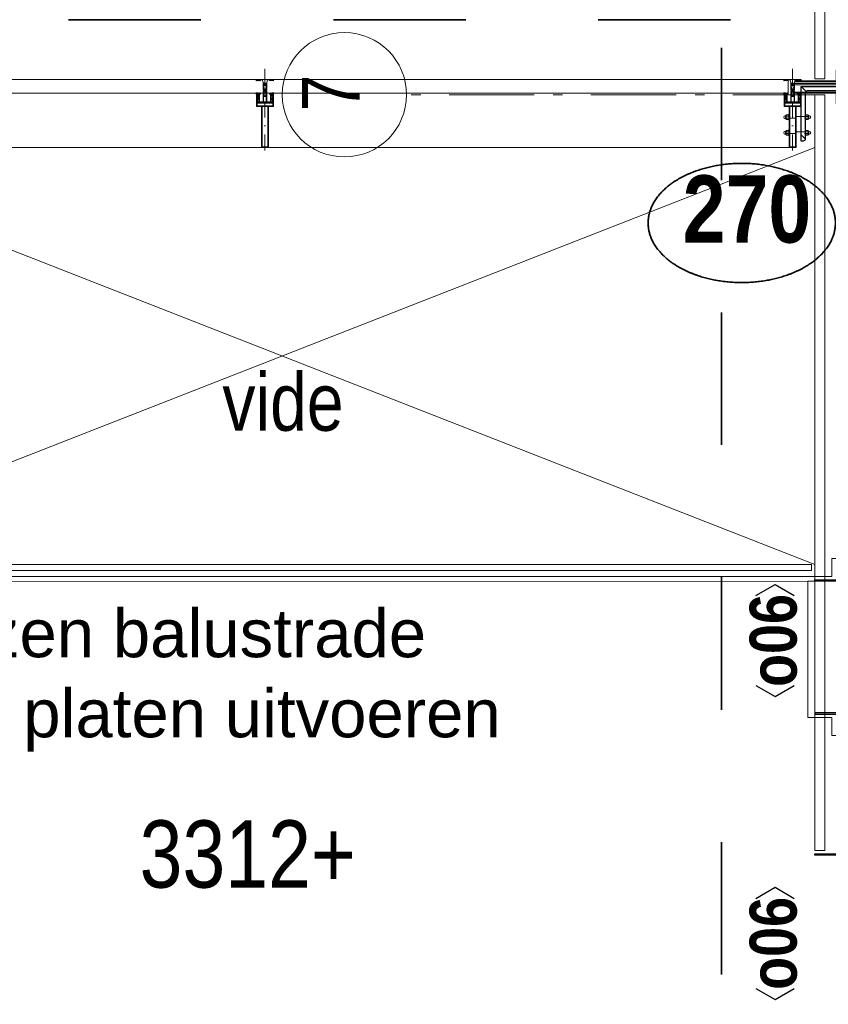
# Model space of a CAD drawing. Header units: millimetres. Extents: x 293454 to 524618, y 211738 to 307297.
# Tile 131 of 152: x 496732 to 499108, y 260621 to 263514. Entities that reach past the tile are written whole.
import ezdxf
from ezdxf.enums import TextEntityAlignment as Align

# ---------------------------------------------------------------- set-up
doc = ezdxf.new("R2010")
doc.units = ezdxf.units.MM
doc.header["$LTSCALE"] = 400
for name, pattern in [('STYLE_06', [1.041641, 0.625, -0.208282, 0.069427, -0.138931]), ('STYLE_15', [0.240945, 0.11811, -0.059055, 0.004724, -0.059055]), ('STYLE_16', [0.177165, 0.11811, -0.059055]), ('STYLE_21', [0.138889, 0.069444, -0.069444]), ('STYLE_22', [1.944444, 0.972222, -0.972222])]:
    doc.linetypes.add(name, pattern=pattern)
for name, color, linetype, lineweight in [('Binnenkozijnen', 140, 'Continuous', 15), ('Buitenkozijnen', 140, 'Continuous', 15), ('Detailaanduiding', 5, 'Continuous', 70), ('Fragmentaanduiding', 1, 'STYLE_22', 35), ('Kozijnmerken', 43, 'Continuous', 9), ('mat-glas-hor', 5, 'Continuous', 15), ('mat-kalkzandsteen', 5, 'Continuous', 25), ('mat-multiplex-hor', 140, 'Continuous', 15), ('mat-naaldhout', 140, 'Continuous', 15), ('mat-staal', 5, 'Continuous', 25), ('None', 7, 'Continuous', 9), ('Tekst', 140, 'Continuous', 15)]:
    doc.layers.add(name, color=color, linetype=linetype, lineweight=lineweight)
doc.styles.add('Arial', font='arial.ttf', dxfattribs={"height": 211.666667})
doc.styles.add('Arial Narrow', font='ARIALN.TTF', dxfattribs={"height": 222.25})
doc.styles.add('Arial Narrow (bold)', font='ARIALNB.TTF', dxfattribs={"height": 172.861111})
doc.styles.get("Standard").update_dxf_attribs({"font": 'arial.ttf'})

# ---------------------------------------------------------------- blocks, each defined once
blk = doc.blocks.new('Kozijnmerk 50')
at = {"layer": 'Kozijnmerken', "color": 92, "linetype": 'Continuous', "lineweight": 25}
for points in [[(-132.2, 50.6), (-164.8, -5.8), (-132.2, -62.1)], [(132.2, 50.6), (164.8, -5.8), (132.2, -62.1)]]:
    blk.add_lwpolyline(points, dxfattribs=at)
at = {"layer": 'None', "color": 43, "style": 'Arial Narrow (bold)'}
blk.add_attdef('merk', text='', height=138.3, dxfattribs=at).set_placement((0, 0), align=Align.MIDDLE_CENTER)
blk = doc.blocks.new('*U1167')
at = {"layer": 'Buitenkozijnen', "color": 92, "linetype": 'Continuous', "lineweight": 25}
for p, q in [((37691.1, 6900), (37441.1, 6880)), ((37691.1, 6355), (37441.1, 6375))]:
    blk.add_line(p, q, dxfattribs=at)
at = {"layer": 'Buitenkozijnen', "color": 43, "linetype": 'Continuous', "lineweight": 9}
blk.add_lwpolyline([(37291.1, 6367.5), (37291.1, 6420), (37241.1, 6420), (37241.1, 6835), (37291.1, 6835), (37291.1, 6887.5), (37441.1, 6887.5), (37441.1, 6880), (37691.1, 6900), (37691.1, 6355), (37441.1, 6375), (37441.1, 6367.5)], close=True, dxfattribs=at)
at = {"layer": 'None', "color": 8, "linetype": 'Continuous', "lineweight": 5}
blk.add_line((37431.1, 6815.8), (37431.1, 6439.3), dxfattribs=at)
at = {"layer": 'None', "color": 92, "linetype": 'Continuous', "lineweight": 25}
for points in [[(37421.1, 6886.8), (37421.1, 6847.8), (37399.4, 6847.8), (37399.4, 6866.8), (37356.1, 6866.8), (37356.1, 6821), (37241.1, 6821), (37241.1, 6825), (37347.1, 6825), (37347.1, 6886.8), (37366.1, 6886.8), (37366.1, 6886.8)], [(37421.1, 6368.3), (37421.1, 6407.3), (37399.4, 6407.3), (37399.4, 6388.3), (37356.1, 6388.3), (37356.1, 6434), (37241.1, 6434), (37241.1, 6430), (37347.1, 6430), (37347.1, 6368.3), (37366.1, 6368.3), (37366.1, 6368.3)]]:
    blk.add_lwpolyline(points, close=True, dxfattribs=at)
for points in [[(37421.1, 6865.8), (37431.1, 6865.8), (37431.1, 6815.8), (37371.1, 6815.8), (37371.1, 6840.9), (37389.2, 6840.9), (37389.2, 6847.8), (37416.4, 6847.8)], [(37421.1, 6389.3), (37431.1, 6389.3), (37431.1, 6439.3), (37371.1, 6439.3), (37371.1, 6414.1), (37389.2, 6414.1), (37389.2, 6407.3), (37416.4, 6407.3)]]:
    blk.add_lwpolyline(points, dxfattribs=at)
at = {"layer": 'None', "color": 140, "linetype": 'Continuous', "lineweight": 15}
blk.add_lwpolyline([(37406.9, 6827.5), (37406.9, 6427.5), (37380.5, 6427.5), (37380.5, 6827.5)], close=True, dxfattribs=at)
blk = doc.blocks.new('*U1168')
at = {"layer": 'Binnenkozijnen', "color": 92, "linetype": 'Continuous', "lineweight": 25}
for points in [[(37434.6, 5972.1), (37435.1, 5972.1), (37435.1, 6037), (37431.4, 6037), (37431.4, 6022.1), (37382.6, 6022.1), (37382.6, 6012.1), (37375.1, 6012.1), (37375.1, 5952.1), (37378.6, 5952.1), (37378.6, 5972.1), (37392.6, 5972.1)], [(37434.6, 5078), (37435.1, 5078), (37435.1, 5013), (37431.4, 5013), (37431.4, 5028), (37382.6, 5028), (37382.6, 5038), (37375.1, 5038), (37375.1, 5098), (37378.6, 5098), (37378.6, 5078), (37392.6, 5078)]]:
    blk.add_lwpolyline(points, dxfattribs=at)
for points in [[(37392.6, 5972.1), (37434.6, 5972.1), (37434.6, 5952.1), (37392.6, 5952.1)], [(37392.6, 5098), (37434.6, 5098), (37434.6, 5078), (37392.6, 5078)]]:
    blk.add_lwpolyline(points, close=True, dxfattribs=at)
at = {"layer": 'None', "color": 8, "linetype": 'Continuous', "lineweight": 5}
blk.add_line((37434.6, 5952.1), (37434.6, 5098), dxfattribs=at)
at = {"layer": 'None', "color": 43, "linetype": 'Continuous', "lineweight": 9}
blk.add_line((37434.6, 5010.6), (38493.8, 5015.9), dxfattribs=at)
at = {"layer": 'None', "color": 92, "linetype": 'Continuous', "lineweight": 25}
for points in [[(37435.1, 6081.1), (37435.1, 6041.1), (37427.6, 6042.1), (37427.6, 6032.1), (37378.6, 6032.1), (37378.6, 6016.1), (37241.1, 6016.1), (37241.1, 6020.1), (37371.1, 6020.1), (37371.1, 6066.1), (37371.1, 6066.1), (37371.1, 6082.1)], [(37435.1, 4969), (37435.1, 5009), (37427.6, 5008), (37427.6, 5018), (37378.6, 5018), (37378.6, 5034), (37241.1, 5034), (37241.1, 5030), (37371.1, 5030), (37371.1, 4984), (37371.1, 4984), (37371.1, 4968)]]:
    blk.add_lwpolyline(points, close=True, dxfattribs=at)
at = {"layer": 'None', "color": 140, "linetype": 'Continuous', "lineweight": 15}
blk.add_lwpolyline([(37388.1, 5094.7), (37388.1, 5952.9), (37375.1, 5952.9), (37375.1, 6012.1), (37367.1, 6012.1), (37367.1, 5038), (37375.1, 5038), (37375.1, 5094.7)], close=True, dxfattribs=at)
at = {"layer": 'None', "color": 43, "linetype": 'Continuous', "lineweight": 9}
blk.add_arc((37446.1, 4989), 1048.1, 1.4703, 90, dxfattribs=at)
blk = doc.blocks.new('*U1169')
at = {"layer": 'mat-naaldhout', "color": 92, "lineweight": 25}
blk.add_line((37691.1, 6095), (37441.1, 6075), dxfattribs=at)
at = {"layer": 'Binnenkozijnen', "color": 7}
blk.add_blockref('*U1167', (0, 0), dxfattribs=at)
at = {"layer": 'None', "color": 7}
blk.add_blockref('*U1168', (0, 0), dxfattribs=at)
blk = doc.blocks.new('*U1221')
at = {"layer": 'mat-glas-hor', "lineweight": 15}
blk.add_lwpolyline([(34121.1, 6870), (37231.1, 6870), (37231.1, 6852), (34121.1, 6852)], close=True, dxfattribs=at)
at = {"layer": 'None', "color": 43, "linetype": 'Continuous', "lineweight": 9}
blk.add_line((34111.1, 6835), (37241.1, 6835), dxfattribs=at)
at = {"layer": 'None', "color": 8, "linetype": 'Continuous', "lineweight": 5}
blk.add_line((34111.1, 6820), (37241.1, 6821), dxfattribs=at)
blk = doc.blocks.new('*U172')
at = {"layer": 'None', "color": 8, "lineweight": 5, "flags": 128}
for points in [[(-5, -154.3), (-5, -154.3, 0.414214), (-5.5, -154.8), (-5.5, -172.5), (-5.5, -172.5, 0.414214), (-5, -173), (-4, -173), (-4, -173, 0.414214), (-3.5, -172.5), (-3.5, -172.5, 0.414214), (-4, -172), (-4.5, -172), (-4.5, -168.8), (-4.5, -168.8, -0.414214), (-4, -168.3), (-2.7, -168.3), (-2.7, -168.3, 0.221695), (-1.9, -167.9), (-0.8, -166.5), (-0.8, -166.5, -0.466308), (0.8, -166.5), (2, -167.9), (2, -167.9, 0.221695), (2.7, -168.3), (4, -168.3), (4, -168.3, -0.414214), (4.5, -168.8), (4.5, -172), (4, -172), (4, -172, 0.414214), (3.5, -172.5), (3.5, -172.5, 0.414214), (4, -173), (5, -173), (5, -173, 0.414214), (5.5, -172.5), (5.5, -154.8), (5.5, -154.8, 0.414214), (5, -154.3), (4.7, -154.3), (4.7, -155), (4.7, -155, -0.414214), (4.4, -155.3), (4.1, -155.3), (4.1, -155.3, -0.414214), (3.3, -154.5), (3.3, -150.6), (3.3, -150.6, -0.414214), (4.1, -149.8), (4.4, -149.8), (4.4, -149.8, -0.414214), (4.7, -150.1), (4.7, -150.8), (5, -150.8), (5, -150.8, 0.414214), (5.5, -150.3), (5.5, -137.6), (5.5, -137.6, 0.351868), (5.3, -137.3), (5.3, -137.3, 0.351868), (4.9, -137.5), (4.1, -139.2), (4.1, -139.2, 0.314902), (4.2, -139.4), (4.5, -139.7), (4.5, -139.7, -0.198912), (4.5, -139.9), (4.5, -140.1), (4.5, -140.1, -0.198912), (4.5, -140.3), (4.2, -140.6), (4.2, -140.6, 0.414214), (4.2, -140.8), (4.5, -141.1), (4.5, -141.1, -0.198912), (4.5, -141.3), (4.5, -141.5), (4.5, -141.5, -0.198912), (4.5, -141.7), (4.2, -142), (4.2, -142, 0.414214), (4.2, -142.2), (4.5, -142.5), (4.5, -142.5, -0.198912), (4.5, -142.7), (4.5, -143.2), (4.5, -143.2, -0.087489), (4.5, -143.3), (4.2, -144.1), (4.2, -148.5), (4.2, -148.5, -0.414214), (3.9, -148.8), (-3.9, -148.8), (-3.9, -148.8, -0.414214), (-4.2, -148.5), (-4.2, -144.1), (-4.5, -143.3), (-4.5, -143.3, -0.087489), (-4.5, -143.2), (-4.5, -142.7), (-4.5, -142.7, -0.198912), (-4.4, -142.5), (-4.1, -142.2), (-4.1, -142.2, 0.414214), (-4.1, -142), (-4.4, -141.7), (-4.4, -141.7, -0.198912), (-4.5, -141.5), (-4.5, -141.3), (-4.5, -141.3, -0.198912), (-4.4, -141.1), (-4.1, -140.8), (-4.1, -140.8, 0.414214), (-4.1, -140.6), (-4.4, -140.3), (-4.4, -140.3, -0.198912), (-4.5, -140.1), (-4.5, -139.9), (-4.5, -139.9, -0.198912), (-4.4, -139.7), (-4.1, -139.4), (-4.1, -139.4, 0.314902), (-4.1, -139.2), (-4.9, -137.5), (-4.9, -137.5, 0.351868), (-5.3, -137.3), (-5.3, -137.3, 0.351868), (-5.5, -137.6), (-5.5, -150.3), (-5.5, -150.3, 0.414214), (-5, -150.8), (-4.7, -150.8), (-4.7, -150.1), (-4.7, -150.1, -0.414214), (-4.4, -149.8), (-4.1, -149.8), (-4.1, -149.8, -0.414214), (-3.3, -150.6), (-3.3, -154.5), (-3.3, -154.5, -0.414214), (-4.1, -155.3), (-4.4, -155.3), (-4.4, -155.3, -0.414214), (-4.7, -155), (-4.7, -154.3)], [(-4.5, -161.7, -0.414214), (-4, -161.2), (-2.7, -161.2), (-2.7, -161.2, 0.414214), (-2.5, -161), (-2.5, -160.4), (-2.5, -160.4, 0.414214), (-2.7, -160.2), (-4, -160.2), (-4, -160.2, -0.414214), (-4.5, -159.7), (-4.5, -156.8), (-4.5, -156.8, -0.414214), (-4, -156.3), (4, -156.3), (4, -156.3, -0.414214), (4.5, -156.8), (4.5, -159.7), (4.5, -159.7, -0.414214), (4, -160.2), (2.7, -160.2), (2.7, -160.2, 0.414214), (2.5, -160.4), (2.5, -161), (2.5, -161, 0.414214), (2.7, -161.2), (4, -161.2), (4, -161.2, -0.414214), (4.5, -161.7), (4.5, -166.8), (4.5, -166.8, -0.414214), (4, -167.3), (3, -167.3), (3, -167.3, -0.221695), (2.6, -167.1), (1.5, -165.9), (1.5, -165.9, 0.466308), (-1.5, -165.9), (-2.6, -167.1), (-2.6, -167.1, -0.221695), (-2.9, -167.3), (-4, -167.3), (-4, -167.3, -0.414214), (-4.5, -166.8), (-4.5, -161.7)], [(-1.8, -149.8, 0.414214), (-2.3, -150.3), (-2.3, -155.1), (-2.3, -155.1, 0.414214), (-2.1, -155.3), (2.1, -155.3), (2.1, -155.3, 0.414214), (2.3, -155.1), (2.3, -150.3), (2.3, -150.3, 0.414214), (1.8, -149.8), (-1.8, -149.8)]]:
    blk.add_lwpolyline(points, format="xyb", close=True, dxfattribs=at)
blk = doc.blocks.new('*U173')
at = {"layer": 'None', "color": 8, "lineweight": 5, "flags": 128}
for points in [[(-6, -180.7), (-6, -180.7, -0.388879), (-8.7, -183.2), (-8.7, -183.2), (-20.4, -183.2), (-21.6, -183.9), (-22.9, -183.9), (-22.9, -182.7), (-23.8, -182.7), (-23.8, -184.8), (23.8, -184.8), (23.8, -182.7), (22.9, -182.7), (22.9, -183.9), (21.7, -183.9), (20.4, -183.2), (8.7, -183.2), (8.7, -183.2, -0.388879), (6, -180.7), (6, -180.7), (5.3, -173.2), (2.5, -173.2), (2.5, -171.2), (-2.5, -171.2), (-2.5, -173.2), (-5.3, -173.2), (-6, -180.7)], [(-13.5, -182.8), (-13.5, -181.9), (-14.5, -181.1), (-14.5, -181.1, 0.36397), (-14.9, -181.1), (-14.9, -181.1), (-15.4, -181.5), (-15.4, -181.5, -0.36397), (-15.8, -181.5), (-15.8, -181.5), (-16.3, -181.1), (-16.3, -181.1, 0.36397), (-16.7, -181.1), (-16.7, -181.1), (-17.2, -181.5), (-17.2, -181.5, -0.36397), (-17.6, -181.5), (-17.6, -181.5), (-18.1, -181.1), (-18.1, -181.1, 0.36397), (-18.5, -181.1), (-18.5, -181.1), (-19, -181.5), (-19, -181.5, -0.36397), (-19.4, -181.5), (-19.4, -181.5), (-19.9, -181.1), (-19.9, -181.1, 0.36397), (-20.3, -181.1), (-20.3, -181.1), (-20.8, -181.5), (-20.8, -181.5, -0.36397), (-21.2, -181.5), (-21.2, -181.5), (-21.7, -181.1), (-21.7, -181.1, 0.36397), (-22.1, -181.1), (-22.1, -181.1), (-22.4, -181.3), (-23.2, -181.3), (-23.5, -181.1), (-23.5, -181.1, 0.36397), (-23.9, -181.1), (-23.9, -181.1), (-24.2, -181.3), (-24.5, -181.3), (-24.5, -181.3, -0.267949), (-24.8, -181.2), (-24.8, -181.2), (-24.9, -180.9), (-24.9, -180.9, 0.339454), (-25.3, -180.7), (-25.3, -180.7, 0.339454), (-25.5, -181), (-25.5, -181), (-25.5, -184.4), (-25.5, -184.4, 0.414214), (-25.2, -184.7), (-25.2, -184.7), (-24.3, -184.7), (-24.3, -184.7, 0.414214), (-24, -184.4), (-24, -184.4), (-24, -182.7), (-24, -182.7, 0.236068), (-24.1, -182.5), (-24.1, -182.5), (-24.1, -182.5, -0.548276), (-24, -182.2), (-24, -182.2, -0.548276), (-23.8, -182.4), (-23.8, -182.4), (-23.8, -182.4, 0.250388), (-23.6, -182.3), (-23.6, -182.3), (-22.8, -182.3), (-22.8, -182.3, -0.414214), (-22.5, -182.6), (-22.5, -182.6), (-22.5, -183.3), (-22.5, -183.3, 0.414214), (-22.2, -183.6), (-22.2, -183.6), (-22, -183.6), (-22, -183.6, 0.131652), (-21.8, -183.5), (-21.8, -183.5), (-20.5, -182.8), (-13.5, -182.8)], [(13.5, -182.8), (13.5, -181.9), (14.5, -181.1), (14.5, -181.1, -0.36397), (14.9, -181.1), (14.9, -181.1), (15.4, -181.5), (15.4, -181.5, 0.36397), (15.8, -181.5), (15.8, -181.5), (16.3, -181.1), (16.3, -181.1, -0.36397), (16.7, -181.1), (16.7, -181.1), (17.2, -181.5), (17.2, -181.5, 0.36397), (17.6, -181.5), (17.6, -181.5), (18.1, -181.1), (18.1, -181.1, -0.36397), (18.5, -181.1), (18.5, -181.1), (19, -181.5), (19, -181.5, 0.36397), (19.4, -181.5), (19.4, -181.5), (19.9, -181.1), (19.9, -181.1, -0.36397), (20.3, -181.1), (20.3, -181.1), (20.8, -181.5), (20.8, -181.5, 0.36397), (21.2, -181.5), (21.2, -181.5), (21.7, -181.1), (21.7, -181.1, -0.36397), (22.1, -181.1), (22.1, -181.1), (22.4, -181.3), (23.2, -181.3), (23.5, -181.1), (23.5, -181.1, -0.36397), (23.9, -181.1), (23.9, -181.1), (24.2, -181.3), (24.5, -181.3), (24.5, -181.3, 0.267949), (24.8, -181.2), (24.8, -181.2), (25, -180.9), (25, -180.9, -0.339454), (25.3, -180.7), (25.3, -180.7, -0.339454), (25.5, -181), (25.5, -181), (25.5, -184.4), (25.5, -184.4, -0.414214), (25.2, -184.7), (25.2, -184.7), (24.3, -184.7), (24.3, -184.7, -0.414214), (24, -184.4), (24, -184.4), (24, -182.7), (24, -182.7, -0.236068), (24.1, -182.5), (24.1, -182.5), (24.1, -182.5, 0.548276), (24.1, -182.2), (24.1, -182.2, 0.548276), (23.9, -182.4), (23.9, -182.4), (23.9, -182.4, -0.250388), (23.6, -182.3), (23.6, -182.3), (22.8, -182.3), (22.8, -182.3, 0.414214), (22.5, -182.6), (22.5, -182.6), (22.5, -183.3), (22.5, -183.3, -0.414214), (22.2, -183.6), (22.2, -183.6), (22, -183.6), (22, -183.6, -0.131652), (21.8, -183.5), (21.8, -183.5), (20.5, -182.8), (13.5, -182.8)]]:
    blk.add_lwpolyline(points, format="xyb", close=True, dxfattribs=at)
blk = doc.blocks.new('verticale stijl 150x50 UV')
at = {"layer": 'None', "color": 8, "linetype": 'STYLE_15', "lineweight": 5}
blk.add_line((0, -216), (0, 35), dxfattribs=at)
at = {"layer": 'None', "color": 8, "lineweight": 5}
for p, q in [((-25.6, -142.7), (-25.6, -142.7)), ((-25.6, -144.4), (-25.6, -144.4)), ((-24.8, -133.4), (-24.8, -133.4)), ((-24.8, -134.2), (-24.8, -134.2)), ((-24.8, -135), (-24.8, -135)), ((-24.8, -135.8), (-24.8, -135.8)), ((-24.8, -136.6), (-24.8, -136.6)), ((-24.8, -137.4), (-24.8, -137.4)), ((-24.8, -138.3), (-24.8, -138.3)), ((-24.8, -139.1), (-24.8, -139.1)), ((-24.8, -139.9), (-24.8, -139.9)), ((-24.8, -140.7), (-24.8, -140.7)), ((-24.8, -141.5), (-24.8, -141.5)), ((-24.8, -142.3), (-24.8, -142.3)), ((-24.8, -143.1), (-24.8, -143.1)), ((-24, -133), (-24, -133)), ((-24, -133.8), (-24, -133.8)), ((-24, -134.6), (-24, -134.6)), ((-24, -135.4), (-24, -135.4)), ((-24, -136.2), (-24, -136.2)), ((-24, -137), (-24, -137)), ((-24, -137.9), (-24, -137.9)), ((-24, -138.7), (-24, -138.7)), ((-24, -139.5), (-24, -139.5)), ((-24, -140.3), (-24, -140.3)), ((-24, -141.1), (-24, -141.1)), ((-24, -141.9), (-24, -141.9)), ((-24, -142.7), (-24, -142.7)), ((-24, -144.4), (-24, -144.4)), ((-23.2, -133.4), (-23.2, -133.4)), ((-23.2, -134.2), (-23.2, -134.2)), ((-23.2, -135), (-23.2, -135)), ((-23.2, -135.8), (-23.2, -135.8)), ((-23.2, -136.6), (-23.2, -136.6)), ((-23.2, -137.4), (-23.2, -137.4)), ((-23.2, -138.3), (-23.2, -138.3)), ((-23.2, -139.1), (-23.2, -139.1)), ((-23.2, -139.9), (-23.2, -139.9)), ((-23.2, -140.7), (-23.2, -140.7)), ((-23.2, -141.5), (-23.2, -141.5)), ((-22.4, -133), (-22.4, -133)), ((-22.4, -133.8), (-22.4, -133.8)), ((-22.4, -134.6), (-22.4, -134.6)), ((-22.4, -140.3), (-22.4, -140.3)), ((-22.4, -141.1), (-22.4, -141.1)), ((-22.4, -144.4), (-22.4, -144.4)), ((-21.6, -126.9), (-21.6, -126.9)), ((-21.6, -127.7), (-21.6, -127.7)), ((-21.6, -128.5), (-21.6, -128.5)), ((-21.6, -129.3), (-21.6, -129.3)), ((-21.6, -130.1), (-21.6, -130.1)), ((-21.6, -130.9), (-21.6, -130.9)), ((-21.6, -131.8), (-21.6, -131.8)), ((-21.6, -132.6), (-21.6, -132.6)), ((-21.6, -133.4), (-21.6, -133.4)), ((-21.6, -134.2), (-21.6, -134.2)), ((-21.6, -135), (-21.6, -135)), ((-21.6, -139.9), (-21.6, -139.9)), ((-21.6, -140.7), (-21.6, -140.7)), ((-21.6, -141.5), (-21.6, -141.5)), ((-20.7, -126.5), (-20.7, -126.5)), ((-20.7, -128.9), (-20.7, -128.9)), ((-20.7, -129.7), (-20.7, -129.7)), ((-20.7, -130.5), (-20.7, -130.5)), ((-20.7, -131.4), (-20.7, -131.4)), ((-20.7, -132.2), (-20.7, -132.2)), ((-20.7, -133), (-20.7, -133)), ((-20.7, -133.8), (-20.7, -133.8)), ((-20.7, -134.6), (-20.7, -134.6)), ((-20.7, -135.4), (-20.7, -135.4)), ((-20.7, -136.2), (-20.7, -136.2)), ((-20.7, -137), (-20.7, -137)), ((-20.7, -137.9), (-20.7, -137.9)), ((-20.7, -138.7), (-20.7, -138.7)), ((-20.7, -139.5), (-20.7, -139.5)), ((-20.7, -140.3), (-20.7, -140.3)), ((-20.7, -141.1), (-20.7, -141.1)), ((-20.7, -144.4), (-20.7, -144.4)), ((-19.9, -126.1), (-19.9, -126.1)), ((-19.9, -130.1), (-19.9, -130.1)), ((-19.9, -130.9), (-19.9, -130.9)), ((-19.9, -131.8), (-19.9, -131.8)), ((-19.9, -132.6), (-19.9, -132.6)), ((-19.9, -133.4), (-19.9, -133.4)), ((-19.9, -134.2), (-19.9, -134.2)), ((-19.9, -135), (-19.9, -135)), ((-19.9, -135.8), (-19.9, -135.8)), ((-19.9, -136.6), (-19.9, -136.6)), ((-19.9, -137.4), (-19.9, -137.4)), ((-19.9, -138.3), (-19.9, -138.3)), ((-19.9, -139.1), (-19.9, -139.1)), ((-19.9, -139.9), (-19.9, -139.9)), ((-19.9, -140.7), (-19.9, -140.7)), ((-19.9, -141.5), (-19.9, -141.5)), ((-19.9, -142.3), (-19.9, -142.3)), ((-19.9, -143.1), (-19.9, -143.1)), ((-19.9, -143.9), (-19.9, -143.9)), ((-19.1, -126.5), (-19.1, -126.5)), ((-19.1, -127.3), (-19.1, -127.3)), ((-19.1, -128.9), (-19.1, -128.9)), ((-19.1, -129.7), (-19.1, -129.7)), ((-19.1, -130.5), (-19.1, -130.5)), ((-19.1, -131.4), (-19.1, -131.4)), ((-19.1, -132.2), (-19.1, -132.2)), ((-19.1, -133), (-19.1, -133)), ((-19.1, -133.8), (-19.1, -133.8)), ((-19.1, -134.6), (-19.1, -134.6)), ((-19.1, -140.3), (-19.1, -140.3)), ((-19.1, -141.1), (-19.1, -141.1)), ((-19.1, -141.9), (-19.1, -141.9)), ((-18.3, -127.7), (-18.3, -127.7)), ((-18.3, -128.5), (-18.3, -128.5)), ((-18.3, -129.3), (-18.3, -129.3)), ((-18.3, -133.4), (-18.3, -133.4)), ((-18.3, -134.2), (-18.3, -134.2)), ((-18.3, -135), (-18.3, -135)), ((-18.3, -139.9), (-18.3, -139.9)), ((-18.3, -140.7), (-18.3, -140.7)), ((-18.3, -141.5), (-18.3, -141.5)), ((-18.3, -142.3), (-18.3, -142.3)), ((-17.5, -133), (-17.5, -133)), ((-17.5, -133.8), (-17.5, -133.8)), ((-17.5, -134.6), (-17.5, -134.6)), ((-17.5, -135.4), (-17.5, -135.4)), ((-17.5, -136.2), (-17.5, -136.2)), ((-17.5, -137), (-17.5, -137)), ((-17.5, -137.9), (-17.5, -137.9)), ((-17.5, -138.7), (-17.5, -138.7)), ((-17.5, -139.5), (-17.5, -139.5)), ((-17.5, -140.3), (-17.5, -140.3)), ((-17.5, -141.1), (-17.5, -141.1)), ((-17.5, -141.9), (-17.5, -141.9)), ((-17.5, -142.7), (-17.5, -142.7)), ((-16.7, -133.4), (-16.7, -133.4)), ((-16.7, -134.2), (-16.7, -134.2)), ((-16.7, -135), (-16.7, -135)), ((-16.7, -135.8), (-16.7, -135.8)), ((-16.7, -136.6), (-16.7, -136.6)), ((-16.7, -137.4), (-16.7, -137.4)), ((-16.7, -138.3), (-16.7, -138.3)), ((-16.7, -139.1), (-16.7, -139.1)), ((-16.7, -139.9), (-16.7, -139.9)), ((-16.7, -140.7), (-16.7, -140.7)), ((-16.7, -141.5), (-16.7, -141.5)), ((-16.7, -142.3), (-16.7, -142.3)), ((-16.7, -143.1), (-16.7, -143.1)), ((-15.9, -141.1), (-15.9, -141.1)), ((-15.9, -141.9), (-15.9, -141.9)), ((-15.9, -142.7), (-15.9, -142.7)), ((-15.9, -144.4), (-15.9, -144.4)), ((-15.1, -142.3), (-15.1, -142.3)), ((-15.1, -143.1), (-15.1, -143.1)), ((-15.1, -143.9), (-15.1, -143.9)), ((-14.2, -141.9), (-14.2, -141.9)), ((-14.2, -142.7), (-14.2, -142.7)), ((-14.2, -143.5), (-14.2, -143.5)), ((-14.2, -144.4), (-14.2, -144.4)), ((-13.4, -143.1), (-13.4, -143.1)), ((-13.4, -143.9), (-13.4, -143.9)), ((-24.8, -144.8), (-24.8, -144.8)), ((-23.2, -144.8), (-23.2, -144.8)), ((-21.6, -144.8), (-21.6, -144.8)), ((-15.1, -144.8), (-15.1, -144.8))]:
    blk.add_line(p, q, dxfattribs=at)
at = {"layer": 'None', "color": 8, "linetype": 'STYLE_16', "lineweight": 5}
for p, q in [((-2.2, -155.1), (0, -154.5)), ((-2.2, -156.7), (-2.2, -155.1)), ((-1.5, -156.9), (-1.5, -155)), ((-1, -157), (-1, -155.1)), ((2.3, -155.1), (0, -154.5)), ((1, -157), (1, -155.1)), ((1.5, -156.9), (1.5, -155)), ((2.3, -156.7), (2.3, -155.1))]:
    blk.add_line(p, q, dxfattribs=at)
at = {"layer": 'None', "color": 8, "linetype": 'Continuous', "lineweight": 5, "flags": 128}
for points in [[(-10, 15.4), (10, 15.4), (10, -104.8), (25, -104.8), (25, -116.8), (-25, -116.8), (-25, -104.8), (-10, -104.8)], [(-8, 13.4), (-8, -104.8), (8, -104.8), (8, 13.4)], [(8, -106.8), (-8, -106.8), (-23, -106.8), (-23, -114.8), (23, -114.8), (23, -106.8)]]:
    blk.add_lwpolyline(points, close=True, dxfattribs=at)
at = {"layer": 'None', "color": 8, "lineweight": 5, "flags": 128}
for points in [[(-14.8, -144.8), (-14.8, -144.8, 0.390793), (-13.2, -143.5), (-13.2, -143.5, 0.390793), (-14.4, -141.8), (-14.4, -141.8, -0.352623), (-16, -139.9), (-16, -133.1), (-16, -133.1, 0.414214), (-16.3, -132.8), (-17.6, -132.8), (-18.1, -133), (-18.1, -133, -0.520293), (-18.3, -132.8), (-18.3, -130.1), (-18.2, -130), (-18.2, -128), (-18.2, -128, -0.577863), (-18.1, -127.7), (-18, -127.7), (-18, -127.7, 0.366605), (-17.7, -127.5), (-17.7, -127.5, 0.366605), (-17.9, -127.1), (-17.9, -127.1, -0.130834), (-19.2, -126.1), (-19.2, -126.1, 0.439074), (-20.7, -126.1), (-20.7, -126.1, -0.133252), (-22, -127.1), (-22, -127.1, 0.366605), (-22.2, -127.5), (-22.2, -127.5, 0.366605), (-21.9, -127.7), (-21.8, -127.7), (-21.8, -127.7, -0.577455), (-21.8, -128), (-21.8, -130), (-21.6, -130.1), (-21.6, -132.8), (-21.6, -132.8, -0.52048), (-21.9, -133), (-22.4, -132.8), (-24.7, -132.8), (-24.7, -132.8, 0.414214), (-25, -133.1), (-25, -140.9), (-25, -140.9, -0.255976), (-25.9, -142.6), (-25.9, -142.6, 0.749676), (-25.3, -144.8), (-21.2, -144.8), (-21.2, -144.8, 0.414214), (-19.2, -142.8), (-19.2, -142.8, -0.402808), (-18.7, -142.3), (-18.7, -142.3, -0.402808), (-18.2, -142.8), (-18.2, -142.8, 0.233259), (-18, -143.1), (-14.6, -143.6), (-14.6, -143.6, -0.419014), (-14.5, -143.7), (-14.5, -143.7, -0.419014), (-14.6, -143.8), (-16, -143.8), (-16, -143.8, 0.414214), (-16.5, -144.3), (-16.5, -144.3, 0.414214), (-16, -144.8)], [(-23.2, -141.6), (-23.2, -141.6, 0.418874), (-23.7, -142.1), (-23.7, -142.1, -0.396568), (-25.3, -143.4), (-25.3, -143.4, 0.437017), (-25.7, -143.7), (-25.7, -143.7, 0.437017), (-25.4, -144), (-21.9, -144), (-21.9, -144, 0.263556), (-20.2, -143), (-20.2, -143, 0.552342), (-20.8, -141.8)], [(25, -132.6), (25, -116.8), (23.1, -116.8), (-23.1, -116.8), (-25, -116.8), (-25, -132.6), (-22.1, -132.6), (-22.1, -128), (-22.6, -128), (-22.6, -126.6), (-22.1, -126.6), (-22.1, -124.7), (-21.9, -124.5), (-21.9, -120.3), (-21.9, -120.3, -0.414214), (-20.2, -118.6), (-20.1, -118.6), (-20.1, -118.6, -0.414214), (-18.4, -120.3), (-18.4, -124.5), (-18.2, -124.7), (-18.2, -126.6), (-17.7, -126.6), (-17.7, -128), (-18.2, -128), (-18.2, -132.6), (-16.3, -132.6), (-16.3, -119.8), (-16.3, -119.8, -0.414214), (-15.1, -118.6), (-15.1, -118.6), (-6.5, -118.6), (-6.5, -118.6, -0.414214), (-5.3, -119.8), (-5.3, -136.8), (-3.9, -136.8), (-3.9, -139.6), (-4.3, -140), (-3.9, -140.4), (-3.9, -141), (-4.3, -141.4), (-3.9, -141.8), (-3.9, -142.4), (-4.3, -142.8), (-3.9, -143.8), (-3.9, -148.6), (-2.2, -148.6), (-2.2, -137.8), (-2.2, -137.8, -0.414214), (0, -135.6), (0, -135.6), (0, -135.6, -0.414214), (2.2, -137.8), (2.2, -148.6), (3.9, -148.6), (3.9, -143.8), (4.3, -142.8), (3.9, -142.4), (3.9, -141.8), (4.3, -141.4), (3.9, -141), (3.9, -140.4), (4.3, -140), (3.9, -139.6), (3.9, -136.8), (5.4, -136.8), (5.4, -119.8), (5.4, -119.8, -0.414214), (6.6, -118.6), (6.6, -118.6), (15.1, -118.6), (15.1, -118.6, -0.414214), (16.3, -119.8), (16.3, -132.6), (18.2, -132.6), (18.2, -128), (17.7, -128), (17.7, -126.6), (18.2, -126.6), (18.2, -124.7), (18.5, -124.5), (18.5, -120.3), (18.5, -120.3, -0.414214), (20.2, -118.6), (20.2, -118.6), (20.2, -118.6, -0.414214), (21.9, -120.3), (21.9, -124.5), (22.1, -124.7), (22.1, -126.6), (22.6, -126.6), (22.6, -128), (22.1, -128), (22.1, -132.6)], [(-23, -135.9), (-23, -135.9, -0.414214), (-22.1, -135), (-22.1, -135, -0.414214), (-21.3, -135.9), (-21.3, -138.8), (-21.3, -138.8, -0.414214), (-22.1, -139.6), (-22.1, -139.6, -0.414214), (-23, -138.8)], [(-21, -127.8, -0.29188), (-20.8, -127.3), (-20.3, -126.9), (-20.3, -126.9, -0.344328), (-19.7, -126.9), (-19.2, -127.3), (-19.2, -127.3, -0.29188), (-19, -127.8), (-19.4, -129.5), (-19.4, -129.5, -0.348796), (-20, -130), (-20, -130, -0.348796), (-20.6, -129.5), (-21, -127.8)], [(-18.8, -139.6, -0.414214), (-19.7, -138.8), (-19.7, -135.9), (-19.7, -135.9, -0.414214), (-18.8, -135), (-18.8, -135, -0.414214), (-18, -135.9), (-18, -138.8), (-18, -138.8, -0.414214), (-18.8, -139.6)], [(14.8, -144.8), (14.8, -144.8, -0.390793), (13.3, -143.5), (13.3, -143.5, -0.390793), (14.4, -141.8), (14.4, -141.8, 0.352623), (16, -139.9), (16, -133.1), (16, -133.1, -0.414214), (16.3, -132.8), (17.6, -132.8), (18.1, -133), (18.1, -133, 0.520293), (18.4, -132.8), (18.4, -130.1), (18.2, -130), (18.2, -128), (18.2, -128, 0.577863), (18.2, -127.7), (18.1, -127.7), (18.1, -127.7, -0.366605), (17.8, -127.5), (17.8, -127.5, -0.366605), (18, -127.1), (18, -127.1, 0.130834), (19.3, -126.1), (19.3, -126.1, -0.439074), (20.7, -126.1), (20.7, -126.1, 0.133252), (22.1, -127.1), (22.1, -127.1, -0.366605), (22.3, -127.5), (22.3, -127.5, -0.366605), (22, -127.7), (21.9, -127.7), (21.9, -127.7, 0.577455), (21.8, -128), (21.8, -130), (21.7, -130.1), (21.7, -132.8), (21.7, -132.8, 0.52048), (21.9, -133), (22.4, -132.8), (24.7, -132.8), (24.7, -132.8, -0.414214), (25, -133.1), (25, -140.9), (25, -140.9, 0.255976), (25.9, -142.6), (25.9, -142.6, -0.749676), (25.3, -144.8), (21.2, -144.8), (21.2, -144.8, -0.414214), (19.2, -142.8), (19.2, -142.8, 0.402808), (18.7, -142.3), (18.7, -142.3, 0.402808), (18.2, -142.8), (18.2, -142.8, -0.233259), (18, -143.1), (14.6, -143.6), (14.6, -143.6, 0.419014), (14.5, -143.7), (14.5, -143.7, 0.419014), (14.6, -143.8), (16, -143.8), (16, -143.8, -0.414214), (16.5, -144.3), (16.5, -144.3, -0.414214), (16, -144.8)], [(18.9, -139.6, 0.414214), (19.7, -138.8), (19.7, -135.9), (19.7, -135.9, 0.414214), (18.9, -135), (18.9, -135, 0.414214), (18, -135.9), (18, -138.8), (18, -138.8, 0.414214), (18.9, -139.6)], [(21, -127.8, 0.29188), (20.8, -127.3), (20.3, -126.9), (20.3, -126.9, 0.344328), (19.7, -126.9), (19.2, -127.3), (19.2, -127.3, 0.29188), (19, -127.8), (19.4, -129.5), (19.4, -129.5, 0.348796), (20, -130), (20, -130, 0.348796), (20.6, -129.5), (21, -127.8)], [(23.2, -141.6), (23.2, -141.6, -0.418874), (23.7, -142.1), (23.7, -142.1, 0.396568), (25.3, -143.4), (25.3, -143.4, -0.437017), (25.7, -143.7), (25.7, -143.7, -0.437017), (25.4, -144), (21.9, -144), (21.9, -144, -0.263556), (20.2, -143), (20.2, -143, -0.552342), (20.8, -141.8)], [(23, -135.9), (23, -135.9, 0.414214), (22.2, -135), (22.2, -135, 0.414214), (21.3, -135.9), (21.3, -138.8), (21.3, -138.8, 0.414214), (22.2, -139.6), (22.2, -139.6, 0.414214), (23, -138.8)], [(0, -157.1), (0, -157.1, -0.163834), (-4.3, -155.6), (-4.3, -155.6), (-4.3, -155.6, -0.234469), (-4.7, -154.8), (-4.7, -154.8), (-4.7, -153.6), (4.8, -153.6), (4.8, -154.8), (4.8, -154.8, -0.234469), (4.4, -155.6), (4.4, -155.6), (4.4, -155.6, -0.163834), (0, -157.1), (0, -157.1)]]:
    blk.add_lwpolyline(points, format="xyb", close=True, dxfattribs=at)
blk.add_lwpolyline([(4, -118.6), (4, -134.3), (-4, -134.3), (-4, -118.6)], close=True, dxfattribs=at)
at = {"layer": 'None', "color": 8, "linetype": 'STYLE_16', "lineweight": 5}
for centre, radius, start, end in [((-1.6, -158.4), 3.38, 79.3357, 100.6643), ((0, -163.2), 8.16, 82.9585, 97.0415), ((0, -160.4), 3.5, 73.4149, 106.5851), ((1.6, -158.4), 3.38, 79.3357, 100.6643)]:
    blk.add_arc(centre, radius, start, end, dxfattribs=at)
at = {"layer": 'None', "color": 7}
for name in ['*U172', '*U173']:
    blk.add_blockref(name, (0, 0), dxfattribs=at)
blk = doc.blocks.new('*X1226')
at = {"layer": 'None', "lineweight": 25}
for p, q in [((0, 141.4), (12, 153.4)), ((141.4, 0), (153.4, 12))]:
    blk.add_line(p, q, dxfattribs=at)
at = {"layer": 'None', "lineweight": 9}
blk.add_line((0, 0), (14.3, 14.3), dxfattribs=at)
blk = doc.blocks.new('*U1227')
at = {"layer": 'mat-staal', "lineweight": 25, "flags": 128}
blk.add_lwpolyline([(0, 0), (0, 200), (6, 200, -0.414214), (12, 194), (12, 20, 0.414214), (20, 12), (154, 12, -0.414214), (160, 6), (160, 0)], format="xyb", close=True, dxfattribs=at)
at = {"layer": 'mat-staal'}
blk.add_blockref('*X1226', (0, 0), dxfattribs=at)
blk = doc.blocks.new('*U1228')
at = {"layer": 'None', "color": 140, "linetype": 'Continuous', "lineweight": 15}
for p, q in [((37304.4, 8323.2), (37304.4, 8291.7)), ((37304.4, 8323.2), (37307.4, 8323.2)), ((37307.4, 8323.2), (37307.4, 8291.7)), ((37182.4, 8291.2), (37303.9, 8291.2)), ((37182.4, 8288.2), (37182.4, 8291.2)), ((37182.4, 8288.2), (37303.9, 8288.2))]:
    blk.add_line(p, q, dxfattribs=at)
for radius in [0.5, 3.5]:
    blk.add_arc((37303.9, 8291.7), radius, 270, 360, dxfattribs=at)
blk = doc.blocks.new('*U1229')
at = {"layer": 'None', "color": 140, "linetype": 'Continuous', "lineweight": 15}
for p, q in [((37437.1, 8379.2), (37437.1, 8284.2)), ((37437.1, 8379.2), (37441.1, 8379.2)), ((37441.1, 8379.2), (37441.1, 8284.2)), ((37172.4, 8283.2), (37436.1, 8283.2)), ((37172.4, 8279.2), (37172.4, 8283.2)), ((37172.4, 8279.2), (37436.1, 8279.2))]:
    blk.add_line(p, q, dxfattribs=at)
for radius in [1, 5]:
    blk.add_arc((37436.1, 8284.2), radius, 270, 360, dxfattribs=at)
blk = doc.blocks.new('*U1230')
at = {"layer": 'None', "color": 140, "linetype": 'Continuous', "lineweight": 15}
for p, q in [((37182.4, 8258), (37182.4, 8255)), ((37303.9, 8258), (37182.4, 8258)), ((37303.9, 8255), (37182.4, 8255)), ((37304.4, 8254.5), (37304.4, 8223)), ((37307.4, 8254.5), (37307.4, 8223)), ((37304.4, 8223), (37307.4, 8223))]:
    blk.add_line(p, q, dxfattribs=at)
for radius in [3.5, 0.5]:
    blk.add_arc((37303.9, 8254.5), radius, 0, 90, dxfattribs=at)
blk = doc.blocks.new('*U1231')
at = {"layer": 'None', "color": 8, "linetype": 'Continuous', "lineweight": 5}
for p, q in [((37215.1, 8187), (37221.1, 8187)), ((37215.1, 8181), (37221.1, 8181))]:
    blk.add_line(p, q, dxfattribs=at)
at = {"layer": 'None', "color": 8, "lineweight": 5}
for p, q in [((37224.1, 8189), (37222.1, 8189)), ((37224.1, 8179), (37222.1, 8179))]:
    blk.add_line(p, q, dxfattribs=at)
at = {"layer": 'None', "color": 8, "linetype": 'Continuous', "lineweight": 5}
blk.add_lwpolyline([(37213.1, 8193), (37214.1, 8193), (37214.1, 8175), (37213.1, 8175)], close=True, dxfattribs=at)
at = {"layer": 'None', "color": 8, "linetype": 'Continuous', "lineweight": 5, "flags": 128}
blk.add_lwpolyline([(37214.1, 8190, -0.414214), (37215.1, 8191), (37221.1, 8191, -0.414214), (37222.1, 8190), (37222.1, 8178, -0.414214), (37221.1, 8177), (37215.1, 8177, -0.414214), (37214.1, 8178)], format="xyb", close=True, dxfattribs=at)
at = {"layer": 'None', "color": 8, "linetype": 'STYLE_21', "lineweight": 5}
blk.add_lwpolyline([(37224.1, 8186.5), (37213.1, 8186.5), (37213.1, 8181.5), (37224.1, 8181.5)], close=True, dxfattribs=at)
at = {"layer": 'None', "color": 8, "linetype": 'Continuous', "lineweight": 5}
for centre, start, end in [((37215.1, 8188), 180, 270), ((37215.1, 8186), 90, 180), ((37221.1, 8188), 270, 0), ((37221.1, 8186), 0, 90), ((37215.1, 8180), 90, 180), ((37221.1, 8182), 270, 0), ((37221.1, 8180), 0, 90)]:
    blk.add_arc(centre, 1, start, end, dxfattribs=at)
at = {"layer": 'None', "color": 8, "lineweight": 5}
blk.add_arc((37224.1, 8184), 5, 270, 90, dxfattribs=at)
blk = doc.blocks.new('*U1232')
at = {"layer": 'None', "color": 8, "lineweight": 5}
for p, q in [((37155.1, 8189), (37157.1, 8189)), ((37155.1, 8179), (37157.1, 8179))]:
    blk.add_line(p, q, dxfattribs=at)
at = {"layer": 'None', "color": 8, "linetype": 'Continuous', "lineweight": 5}
for p, q in [((37164.1, 8187), (37158.1, 8187)), ((37164.1, 8181), (37158.1, 8181))]:
    blk.add_line(p, q, dxfattribs=at)
at = {"layer": 'None', "color": 8, "linetype": 'Continuous', "lineweight": 5, "flags": 128}
blk.add_lwpolyline([(37165.1, 8178, -0.414214), (37164.1, 8177), (37158.1, 8177, -0.414214), (37157.1, 8178), (37157.1, 8190, -0.414214), (37158.1, 8191), (37164.1, 8191, -0.414214), (37165.1, 8190)], format="xyb", close=True, dxfattribs=at)
at = {"layer": 'None', "color": 8, "linetype": 'Continuous', "lineweight": 5}
blk.add_lwpolyline([(37165.1, 8193), (37166.1, 8193), (37166.1, 8175), (37165.1, 8175)], close=True, dxfattribs=at)
at = {"layer": 'None', "color": 8, "linetype": 'STYLE_21', "lineweight": 5}
blk.add_lwpolyline([(37155.1, 8181.5), (37213.1, 8181.5), (37213.1, 8186.5), (37155.1, 8186.5)], close=True, dxfattribs=at)
at = {"layer": 'None', "color": 8, "lineweight": 5}
blk.add_arc((37155.1, 8184), 5, 90, 270, dxfattribs=at)
at = {"layer": 'None', "color": 8, "linetype": 'Continuous', "lineweight": 5}
for centre, start, end in [((37158.1, 8188), 180, 270), ((37158.1, 8186), 90, 180), ((37164.1, 8188), 270, 0), ((37158.1, 8182), 180, 270), ((37158.1, 8180), 90, 180), ((37164.1, 8182), 270, 0), ((37164.1, 8180), 0, 90)]:
    blk.add_arc(centre, 1, start, end, dxfattribs=at)
blk = doc.blocks.new('*U1235')
at = {"layer": 'None', "color": 8, "linetype": 'Continuous', "lineweight": 5}
for p, q in [((37215.1, 8141.5), (37221.1, 8141.5)), ((37215.1, 8135.5), (37221.1, 8135.5))]:
    blk.add_line(p, q, dxfattribs=at)
at = {"layer": 'None', "color": 8, "lineweight": 5}
for p, q in [((37224.1, 8143.5), (37222.1, 8143.5)), ((37224.1, 8133.5), (37222.1, 8133.5))]:
    blk.add_line(p, q, dxfattribs=at)
at = {"layer": 'None', "color": 8, "linetype": 'Continuous', "lineweight": 5}
blk.add_lwpolyline([(37213.1, 8147.5), (37214.1, 8147.5), (37214.1, 8129.5), (37213.1, 8129.5)], close=True, dxfattribs=at)
at = {"layer": 'None', "color": 8, "linetype": 'STYLE_21', "lineweight": 5}
blk.add_lwpolyline([(37224.1, 8141), (37213.1, 8141), (37213.1, 8136), (37224.1, 8136)], close=True, dxfattribs=at)
at = {"layer": 'None', "color": 8, "linetype": 'Continuous', "lineweight": 5, "flags": 128}
blk.add_lwpolyline([(37214.1, 8144.5, -0.414214), (37215.1, 8145.5), (37221.1, 8145.5, -0.414214), (37222.1, 8144.5), (37222.1, 8132.5, -0.414214), (37221.1, 8131.5), (37215.1, 8131.5, -0.414214), (37214.1, 8132.5)], format="xyb", close=True, dxfattribs=at)
at = {"layer": 'None', "color": 8, "linetype": 'Continuous', "lineweight": 5}
for centre, start, end in [((37215.1, 8142.5), 180, 270), ((37215.1, 8140.5), 90, 180), ((37215.1, 8134.5), 90, 180), ((37221.1, 8142.5), 270, 0), ((37221.1, 8140.5), 0, 90), ((37221.1, 8136.5), 270, 0), ((37221.1, 8134.5), 0, 90)]:
    blk.add_arc(centre, 1, start, end, dxfattribs=at)
at = {"layer": 'None', "color": 8, "lineweight": 5}
blk.add_arc((37224.1, 8138.5), 5, 270, 90, dxfattribs=at)
blk = doc.blocks.new('*U1236')
at = {"layer": 'None', "color": 8, "lineweight": 5}
for p, q in [((37155.1, 8143.5), (37157.1, 8143.5)), ((37155.1, 8133.5), (37157.1, 8133.5))]:
    blk.add_line(p, q, dxfattribs=at)
at = {"layer": 'None', "color": 8, "linetype": 'Continuous', "lineweight": 5}
for p, q in [((37164.1, 8141.5), (37158.1, 8141.5)), ((37164.1, 8135.5), (37158.1, 8135.5))]:
    blk.add_line(p, q, dxfattribs=at)
at = {"layer": 'None', "color": 8, "linetype": 'STYLE_21', "lineweight": 5}
blk.add_lwpolyline([(37155.1, 8136), (37213.1, 8136), (37213.1, 8141), (37155.1, 8141)], close=True, dxfattribs=at)
at = {"layer": 'None', "color": 8, "linetype": 'Continuous', "lineweight": 5, "flags": 128}
blk.add_lwpolyline([(37165.1, 8132.5, -0.414214), (37164.1, 8131.5), (37158.1, 8131.5, -0.414214), (37157.1, 8132.5), (37157.1, 8144.5, -0.414214), (37158.1, 8145.5), (37164.1, 8145.5, -0.414214), (37165.1, 8144.5)], format="xyb", close=True, dxfattribs=at)
at = {"layer": 'None', "color": 8, "linetype": 'Continuous', "lineweight": 5}
blk.add_lwpolyline([(37165.1, 8147.5), (37166.1, 8147.5), (37166.1, 8129.5), (37165.1, 8129.5)], close=True, dxfattribs=at)
at = {"layer": 'None', "color": 8, "lineweight": 5}
blk.add_arc((37155.1, 8138.5), 5, 90, 270, dxfattribs=at)
at = {"layer": 'None', "color": 8, "linetype": 'Continuous', "lineweight": 5}
for centre, start, end in [((37158.1, 8142.5), 180, 270), ((37158.1, 8140.5), 90, 180), ((37158.1, 8136.5), 180, 270), ((37158.1, 8134.5), 90, 180), ((37164.1, 8142.5), 270, 0), ((37164.1, 8136.5), 270, 0), ((37164.1, 8134.5), 0, 90)]:
    blk.add_arc(centre, 1, start, end, dxfattribs=at)
blk = doc.blocks.new('*U1237')
at = {"layer": 'mat-kalkzandsteen', "color": 7, "xscale": -1, "rotation": 180}
blk.add_blockref('verticale stijl 150x50 UV', (37176.1, 8110.4), dxfattribs=at)
at = {"layer": 'mat-staal', "rotation": 270}
blk.add_blockref('*U1227', (37201.1, 8273.9), dxfattribs=at)
at = {"layer": 'None', "color": 7}
for name in ['*U1229', '*U1228', '*U1230', '*U1232', '*U1231', '*U1236', '*U1235']:
    blk.add_blockref(name, (0, 0), dxfattribs=at)
blk = doc.blocks.new('*U1238')
at = {"layer": 'None', "color": 140, "lineweight": 15}
for p, q in [((37162.6, 8295), (29439.6, 8295)), ((37162.6, 8295), (37162.6, 8255)), ((37162.6, 8255), (29439.6, 8255))]:
    blk.add_line(p, q, dxfattribs=at)
at = {"layer": 'None', "color": 43, "linetype": 'Continuous', "lineweight": 9}
blk.add_line((29436.1, 8095), (37166.1, 8095), dxfattribs=at)
at = {"layer": 'mat-kalkzandsteen', "color": 7, "xscale": -1, "rotation": 180}
blk.add_blockref('verticale stijl 150x50 UV', (35626.1, 8110.4), dxfattribs=at)
at = {"layer": 'None', "color": 7}
blk.add_blockref('*U1237', (0, 0), dxfattribs=at)
blk = doc.blocks.new('Detail')
at = {"layer": 'Detailaanduiding', "color": 1, "linetype": 'Continuous', "lineweight": 35}
blk.add_open_spline([(-134.1, 153.9), (-70.3, 177.4), (77, 177.4), (140.9, 153.9), (204.7, 130.5), (241.5, 89.9), (278.4, 49.3), (278.4, 2.4), (278.4, -44.5), (241.5, -85.1), (204.7, -125.7), (140.9, -149.2), (77, -172.6), (-70.3, -172.6), (-134.1, -149.2), (-198, -125.7), (-234.8, -85.1), (-271.6, -44.5), (-271.6, 2.4), (-271.6, 49.3), (-234.8, 89.9), (-198, 130.5), (-134.1, 153.9)], degree=2, knots=[0, 0, 0, 0.097932, 0.195864, 0.195864, 0.280023, 0.280023, 0.347931, 0.347931, 0.415846, 0.415846, 0.5, 0.5, 0.597932, 0.695864, 0.695864, 0.780023, 0.780023, 0.847931, 0.847931, 0.915846, 0.915846, 1, 1, 1], dxfattribs=at)
at = {"layer": 'Detailaanduiding', "style": 'Arial Narrow (bold)'}
blk.add_attdef('Detail', text='', height=197.6, dxfattribs=at).set_placement((-170.2, 142.2), align=Align.TOP_LEFT)
at = {"layer": 'None', "color": 0, "flags": 1}
blk.add_attdef('Fragment', (-271.6, -528.2), '', height=197.6, dxfattribs=at)

msp = doc.modelspace()

# ---------------------------------------------------------------- linework, layer by layer
at = {"layer": 'Fragmentaanduiding', "lineweight": 35}
for points in [[(498793.84062, 265473.5115), (502979.29843, 265473.5115), (502979.29843, 259153.5115), (498793.84062, 259153.5115)], [(490653.84062, 263513.5115), (499733.84062, 263513.5115), (499733.84062, 259153.5115), (490653.84062, 259153.5115)]]:
    msp.add_lwpolyline(points, close=True, dxfattribs=at)
at = {"layer": 'mat-multiplex-hor', "lineweight": 15}
for p, q in [((499067.84077, 263340.5115), (499067.84077, 296143.5115)), ((499097.84077, 263340.5115), (499097.84077, 296113.5115)), ((499097.84077, 263340.5115), (499067.84077, 263340.5115)), ((499097.84077, 263293.5115), (499067.84077, 263293.5115)), ((499067.84077, 261073.5605), (499067.84077, 263293.5115)), ((499097.84077, 261073.5605), (499097.84077, 263293.5115)), ((499097.84077, 261073.5605), (499067.84077, 261073.5605))]:
    msp.add_line(p, q, dxfattribs=at)
at = {"layer": 'None', "color": 43, "linetype": 'STYLE_06', "lineweight": 9}
msp.add_line((516576.74062, 263293.5115), (497868.77062, 263293.5115), dxfattribs=at)
at = {"layer": 'None', "color": 8, "linetype": 'Continuous', "lineweight": 5}
for p, q in [((495937.84038, 261913.50704), (499067.84038, 263138.5115)), ((499067.84077, 261913.50673), (495937.84077, 263138.5115)), ((499047.84077, 261864.49998), (499047.84077, 261463.5605)), ((499047.84077, 261864.49998), (499067.84077, 261864.49998)), ((499067.84077, 261864.49998), (499067.84077, 261463.5605)), ((499047.84077, 261463.5605), (499067.84077, 261463.5605))]:
    msp.add_line(p, q, dxfattribs=at)
at = {"layer": 'None', "color": 43, "linetype": 'Continuous', "lineweight": 9}
msp.add_circle((497686.1642, 263293.5115), 182.60642, dxfattribs=at)

# ---------------------------------------------------------------- block references
at = {"layer": 'Detailaanduiding', "color": 7}
msp.add_blockref('Detail', (498850.15038, 262914.52086), dxfattribs=at).add_auto_attribs({'Detail': '270'})
at = {"layer": 'Kozijnmerken', "color": 7, "rotation": 90}
for p in [(498945.7363, 261690.27745), (498945.7363, 260800.27745)]:
    msp.add_blockref('Kozijnmerk 50', p, dxfattribs=at).add_auto_attribs({'merk': 'o06'})
at = {"layer": 'None', "color": 7}
for name in ['*U1238', '*U1221', '*U1169']:
    msp.add_blockref(name, (461826.78125, 255043.5115), dxfattribs=at)

# ---------------------------------------------------------------- texts
at = {"layer": 'None', "color": 43, "insert": (497561.28086, 263244.82816), "char_height": 169.33333, "attachment_point": 1, "rotation": 90, "style": 'Arial Narrow'}
msp.add_mtext('7', dxfattribs=at)
at = {"layer": 'Tekst', "color": 0, "insert": (497505.89, 262475.74665), "char_height": 169.333333, "attachment_point": 2, "style": 'Arial Narrow'}
msp.add_mtext('vide', dxfattribs=at)
at = {"layer": 'Tekst', "color": 43, "insert": (496370.30223, 261782.12698), "char_height": 141.1111111, "attachment_point": 1, "style": 'Arial'}
msp.add_mtext('glazen balustrade\\Pin 3 platen uitvoeren', dxfattribs=at)
at = {"layer": 'Tekst', "color": 92, "insert": (497084.61839, 261161.65039), "char_height": 197.555556, "attachment_point": 1, "style": 'Arial Narrow'}
msp.add_mtext('3312+', dxfattribs=at)

doc.saveas('drawing.dxf')
